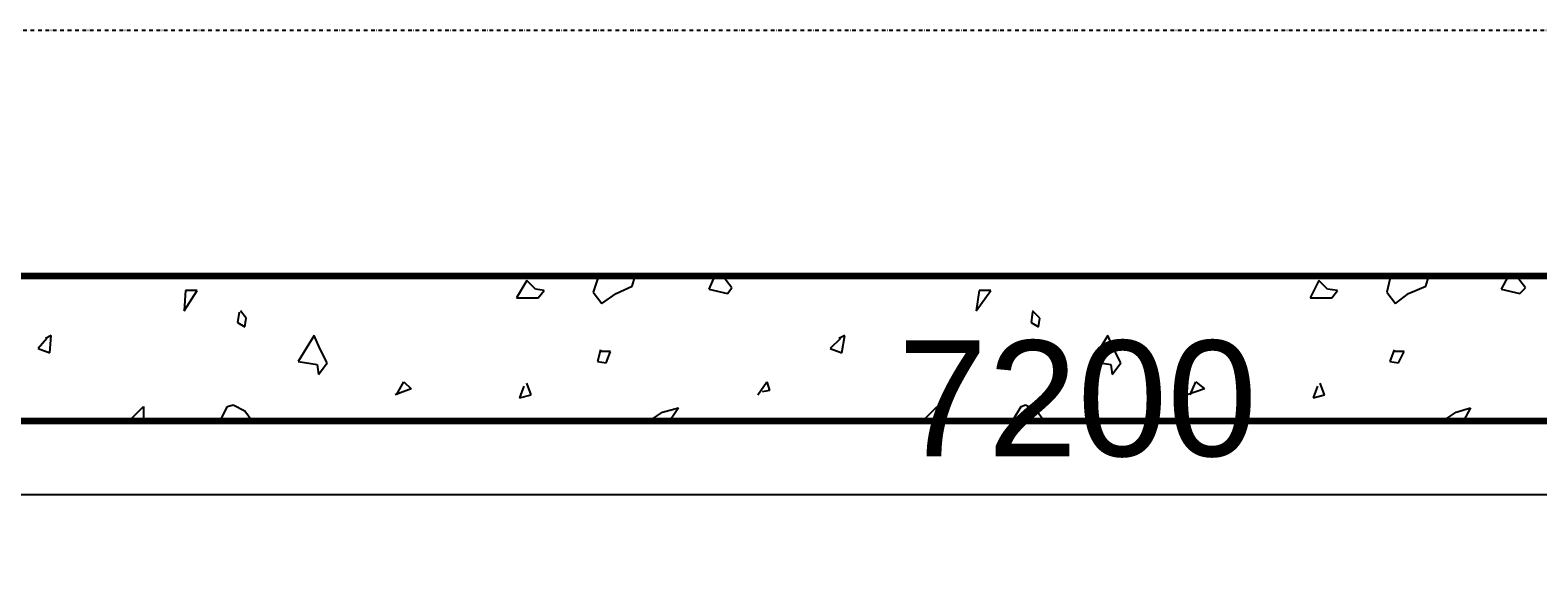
# Model space of a CAD drawing. Header units: millimetres. Extents: x 361 to 67326, y 666 to 56869.
# Tile 21 of 129: x 32648 to 35255, y 13044 to 13971. Entities that reach past the tile are written whole.
import ezdxf

# ---------------------------------------------------------------- set-up
doc = ezdxf.new("R2010")
doc.units = ezdxf.units.MM
doc.linetypes.add('DASHDOT', pattern=[25.4, 12.7, -6.35, 0, -6.35])
for name, color, linetype in [('maat', 1, 'Continuous'), ('stramien', 1, 'DASHDOT'), ('vanarris', 253, 'Continuous')]:
    doc.layers.add(name, color=color, linetype=linetype)
doc.styles.get("Standard").update_dxf_attribs({"font": 'arial.ttf'})
doc.dimstyles.new('Annotative', dxfattribs={"dimscale": 0, "dimtxt": 2, "dimasz": 2.5, "dimexe": 1.25, "dimexo": 0.625, "dimtad": 1, "dimdec": 0, "dimtxsty": 'Standard', "dimcen": 2.5, "dimadec": 0, "dimazin": 0, "dimtfac": 1, "dimtdec": 0, "dimtmove": 0, "dimatfit": 3, "dimfxl": 1, "dimarcsym": 0})

# ---------------------------------------------------------------- blocks, each defined once
blk = doc.blocks.new('*D420')
at = {"layer": 'Defpoints', "color": 0, "transparency": 16777216}
for p in [(30858.9, 13971.2), (38058.9, 13971.2), (38058.9, 13168.9)]:
    blk.add_point(p, dxfattribs=at)
at = {"layer": 'maat', "color": 0, "lineweight": -2, "transparency": 16777216}
for p, q in [((30858.9, 13908.7), (30858.9, 13043.9)), ((38058.9, 13908.7), (38058.9, 13043.9)), ((31108.9, 13168.9), (37808.9, 13168.9))]:
    blk.add_line(p, q, dxfattribs=at)
at = {"layer": 'maat', "color": 0, "transparency": 16777216}
for points in [[(31108.9, 13210.6), (31108.9, 13127.3), (30858.9, 13168.9)], [(37808.9, 13210.6), (37808.9, 13127.3), (38058.9, 13168.9)]]:
    blk.add_solid(points, dxfattribs=at)
at = {"layer": 'maat', "color": 0, "transparency": 16777216, "insert": (34458.9, 13333.6), "char_height": 200, "attachment_point": 5}
blk.add_mtext('7200', dxfattribs=at)

msp = doc.modelspace()

# ---------------------------------------------------------------- linework, layer by layer
at = {"layer": 'stramien', "color": 1, "ltscale": 0.5}
msp.add_lwpolyline([(1736.5, 13971.2), (67326.2, 13971.2)], dxfattribs=at)
at = {"layer": 'vanarris', "lineweight": 90}
for p, q in [((41533.9, 13546.2), (29183.9, 13546.2)), ((28883.9, 13296.2), (41783.9, 13296.2))]:
    msp.add_line(p, q, dxfattribs=at)
at = {"layer": 'vanarris', "lineweight": 25}
for p, q in [((33506.4, 13538.7), (33488.9, 13508.7)), ((33521.4, 13523.7), (33506.4, 13538.7)), ((33628.9, 13541.2), (33621.4, 13518.7)), ((33633.9, 13546.2), (33628.9, 13541.2)), ((33688.9, 13528.7), (33693.9, 13546.2)), ((33831.4, 13546.2), (33821.4, 13523.7)), ((33851.4, 13538.7), (33846.4, 13546.2)), ((33861.4, 13526.2), (33851.4, 13538.7)), ((34876.4, 13538.7), (34861.4, 13508.7)), ((34891.4, 13523.7), (34876.4, 13538.7)), ((34998.9, 13541.2), (34993.9, 13518.7)), ((35003.9, 13546.2), (34998.9, 13541.2)), ((35061.4, 13528.7), (35066.4, 13546.2)), ((35203.9, 13546.2), (35191.4, 13523.7)), ((35223.9, 13538.7), (35218.9, 13546.2)), ((35233.9, 13526.2), (35223.9, 13538.7)), ((32916.4, 13521.2), (32913.9, 13486.2)), ((32913.9, 13486.2), (32936.4, 13521.2)), ((32936.4, 13521.2), (32916.4, 13521.2)), ((33488.9, 13508.7), (33526.4, 13508.7)), ((33536.4, 13521.2), (33521.4, 13523.7)), ((33526.4, 13508.7), (33536.4, 13521.2)), ((33621.4, 13518.7), (33636.4, 13498.7)), ((33636.4, 13498.7), (33661.4, 13516.2)), ((33661.4, 13516.2), (33688.9, 13528.7)), ((33821.4, 13523.7), (33853.9, 13516.2)), ((33853.9, 13516.2), (33861.4, 13526.2)), ((34288.9, 13521.2), (34283.9, 13486.2)), ((34283.9, 13486.2), (34308.9, 13521.2)), ((34308.9, 13521.2), (34288.9, 13521.2)), ((34861.4, 13508.7), (34898.9, 13508.7)), ((34908.9, 13521.2), (34891.4, 13523.7)), ((34898.9, 13508.7), (34908.9, 13521.2)), ((34993.9, 13518.7), (35008.9, 13498.7)), ((35008.9, 13498.7), (35031.4, 13516.2)), ((35031.4, 13516.2), (35061.4, 13528.7)), ((35191.4, 13523.7), (35223.9, 13516.2)), ((35223.9, 13516.2), (35233.9, 13526.2)), ((33008.9, 13483.7), (33006.4, 13466.2)), ((33021.4, 13473.7), (33011.4, 13486.2)), ((34381.4, 13483.7), (34378.9, 13466.2)), ((34393.9, 13473.7), (34381.4, 13486.2)), ((33006.4, 13466.2), (33018.9, 13458.7)), ((33018.9, 13458.7), (33021.4, 13473.7)), ((34378.9, 13466.2), (34391.4, 13458.7)), ((34391.4, 13458.7), (34393.9, 13473.7)), ((32676.4, 13438.7), (32661.4, 13421.2)), ((32683.9, 13443.7), (32673.9, 13438.7)), ((32681.4, 13413.7), (32683.9, 13443.7)), ((33138.9, 13443.7), (33111.4, 13398.7)), ((33148.9, 13421.2), (33138.9, 13443.7)), ((34048.9, 13438.7), (34031.4, 13421.2)), ((34056.4, 13443.7), (34046.4, 13438.7)), ((34051.4, 13413.7), (34056.4, 13443.7)), ((34511.4, 13443.7), (34483.9, 13398.7)), ((34521.4, 13421.2), (34511.4, 13443.7)), ((32661.4, 13421.2), (32681.4, 13413.7)), ((33161.4, 13396.2), (33148.9, 13421.2)), ((33633.9, 13418.7), (33628.9, 13398.7)), ((33651.4, 13416.2), (33633.9, 13416.2)), ((33643.9, 13396.2), (33651.4, 13416.2)), ((34031.4, 13421.2), (34051.4, 13413.7)), ((34533.9, 13396.2), (34521.4, 13421.2)), ((35006.4, 13418.7), (34998.9, 13398.7)), ((35023.9, 13416.2), (35006.4, 13416.2)), ((35013.9, 13396.2), (35023.9, 13416.2)), ((33111.4, 13398.7), (33143.9, 13393.7)), ((33143.9, 13393.7), (33146.4, 13376.2)), ((33146.4, 13376.2), (33161.4, 13396.2)), ((33628.9, 13398.7), (33643.9, 13396.2)), ((34483.9, 13398.7), (34516.4, 13393.7)), ((34516.4, 13393.7), (34518.9, 13376.2)), ((34518.9, 13376.2), (34533.9, 13396.2)), ((34998.9, 13398.7), (35013.9, 13396.2)), ((33306.4, 13351.2), (33278.9, 13341.2)), ((33281.4, 13341.2), (33293.9, 13363.7)), ((33293.9, 13363.7), (33306.4, 13351.2)), ((33501.4, 13356.2), (33493.9, 13336.2)), ((33513.9, 13341.2), (33506.4, 13361.2)), ((33906.4, 13341.2), (33921.4, 13363.7)), ((33921.4, 13363.7), (33926.4, 13348.7)), ((34678.9, 13351.2), (34648.9, 13341.2)), ((34653.9, 13341.2), (34663.9, 13363.7)), ((34663.9, 13363.7), (34678.9, 13351.2)), ((34873.9, 13356.2), (34866.4, 13336.2)), ((34886.4, 13341.2), (34878.9, 13361.2)), ((33493.9, 13336.2), (33513.9, 13341.2)), ((33926.4, 13348.7), (33913.9, 13346.2)), ((34866.4, 13336.2), (34886.4, 13341.2)), ((32818.9, 13296.2), (32843.9, 13321.2)), ((32843.9, 13321.2), (32843.9, 13296.2)), ((32976.4, 13296.2), (32988.9, 13321.2)), ((32988.9, 13321.2), (32998.9, 13323.7)), ((32998.9, 13323.7), (33018.9, 13313.7)), ((33018.9, 13313.7), (33031.4, 13296.2)), ((33718.9, 13296.2), (33741.4, 13311.2)), ((33741.4, 13311.2), (33768.9, 13318.7)), ((33768.9, 13318.7), (33753.9, 13296.2)), ((34191.4, 13296.2), (34216.4, 13321.2)), ((34216.4, 13321.2), (34216.4, 13296.2)), ((34346.4, 13296.2), (34361.4, 13321.2)), ((34361.4, 13321.2), (34368.9, 13323.7)), ((34368.9, 13323.7), (34388.9, 13313.7)), ((34388.9, 13313.7), (34401.4, 13296.2)), ((35091.4, 13296.2), (35113.9, 13311.2)), ((35113.9, 13311.2), (35138.9, 13318.7)), ((35138.9, 13318.7), (35126.4, 13296.2))]:
    msp.add_line(p, q, dxfattribs=at)

# ---------------------------------------------------------------- dimensions: what is measured, and where the dimension line sits
at = {"layer": 'maat'}
dim = msp.add_linear_dim(base=(38058.9, 13168.9), p1=(30858.9, 13971.2), p2=(38058.9, 13971.2), dimstyle='Annotative', dxfattribs=at)
dim.commit()
dim.dimension.update_dxf_attribs({"geometry": '*D420', "text_midpoint": (34458.9, 13333.6)})

doc.saveas('drawing.dxf')
